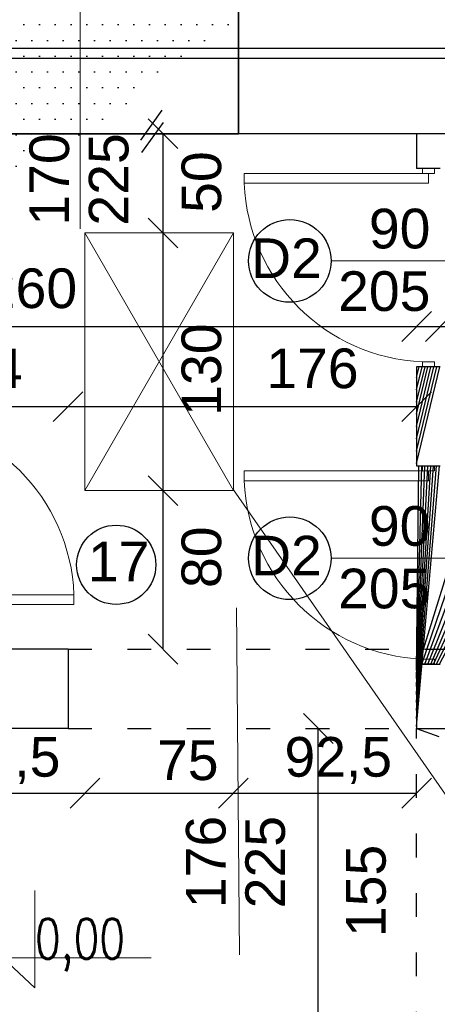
# Model space of a CAD drawing. Header units: millimetres. Extents: x 6197 to 108098, y 4257 to 29730.
# Tile 44 of 147: x 20131 to 20342, y 10422 to 10919. Entities that reach past the tile are written whole.
import ezdxf

# ---------------------------------------------------------------- set-up
doc = ezdxf.new("R2010")
doc.units = ezdxf.units.MM
doc.linetypes.add('ACAD_ISO03W100', pattern=[30, 12, -18])
doc.layers.add('&_opisy_100', color=51, linetype='Continuous', lineweight=20)
doc.styles.add('Romans', font='romans.shx', dxfattribs={"width": 0.75})
doc.styles.get("Standard").update_dxf_attribs({"font": 'arial.ttf'})
doc.dimstyles.new('ISO-25', dxfattribs={"dimtxt": 2.5, "dimasz": 2.5, "dimexe": 1.25, "dimexo": 0.625, "dimtad": 1, "dimtxsty": 'Standard', "dimcen": 2.5, "dimadec": 0, "dimazin": 0, "dimtfac": 1, "dimtmove": 0, "dimatfit": 3, "dimfxl": 1, "dimarcsym": 0})

# ---------------------------------------------------------------- blocks, each defined once
blk = doc.blocks.new('_Oblique')
at = {"color": 0, "linetype": 'ByBlock', "lineweight": -2}
blk.add_line((-0.5, -0.5), (0.5, 0.5), dxfattribs=at)
blk = doc.blocks.new('*D667')
at = {"color": 0, "lineweight": -2, "transparency": 16777216}
blk.add_line((20281.68452816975, 10406.62654181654), (20281.68452816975, 10561.62654145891), dxfattribs=at)
at = {"layer": 'Defpoints', "color": 0, "transparency": 16777216}
for p in [(20281.68452816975, 10561.62654145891), (20309.89819794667, 10561.62654145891), (20331.3306718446, 10406.62654181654)]:
    blk.add_point(p, dxfattribs=at)
at = {"color": 0, "lineweight": -2, "transparency": 16777216, "xscale": 15, "yscale": 15, "zscale": 15}
for p, rotation in [((20281.68452816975, 10561.62654145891), 90), ((20281.68452816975, 10406.62654181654), 270)]:
    blk.add_blockref('_Oblique', p, dxfattribs=dict(at, rotation=rotation))
at = {"color": 0, "transparency": 16777216, "insert": (20305.89341813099, 10479.67760416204), "char_height": 20, "attachment_point": 5, "rotation": 90}
blk.add_mtext('155', dxfattribs=at)
blk = doc.blocks.new('*D682')
at = {"color": 0, "lineweight": -2, "transparency": 16777216}
blk.add_line((20071.33067422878, 10764.41267701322), (20331.33067399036, 10764.41267701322), dxfattribs=at)
at = {"layer": 'Defpoints', "color": 0, "transparency": 16777216}
for p in [(20071.33067422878, 10861.92880567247), (20331.33067399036, 10861.62654539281), (20331.33067399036, 10764.41267701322)]:
    blk.add_point(p, dxfattribs=at)
at = {"color": 0, "lineweight": -2, "transparency": 16777216, "xscale": 15, "yscale": 15, "zscale": 15, "rotation": 180}
blk.add_blockref('_Oblique', (20071.33067422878, 10764.41267701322), dxfattribs=at)
at = {"color": 0, "lineweight": -2, "transparency": 16777216, "xscale": 15, "yscale": 15, "zscale": 15}
blk.add_blockref('_Oblique', (20331.33067399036, 10764.41267701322), dxfattribs=at)
at = {"color": 0, "transparency": 16777216, "insert": (20136.60776597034, 10783.55646010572), "char_height": 20, "attachment_point": 5}
blk.add_mtext('260', dxfattribs=at)
blk = doc.blocks.new('*D683')
at = {"color": 0, "lineweight": -2, "transparency": 16777216}
blk.add_line((20331.33067399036, 10764.41267701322), (20343.33067399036, 10764.41267701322), dxfattribs=at)
at = {"layer": 'Defpoints', "color": 0, "transparency": 16777216}
for p in [(20331.33067399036, 10861.92880567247), (20343.33067399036, 10861.62654169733), (20343.33067399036, 10764.41267701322)]:
    blk.add_point(p, dxfattribs=at)
at = {"color": 0, "lineweight": -2, "transparency": 16777216, "xscale": 15, "yscale": 15, "zscale": 15, "rotation": 180}
blk.add_blockref('_Oblique', (20331.33067399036, 10764.41267701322), dxfattribs=at)
at = {"color": 0, "lineweight": -2, "transparency": 16777216, "xscale": 15, "yscale": 15, "zscale": 15}
blk.add_blockref('_Oblique', (20343.33067399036, 10764.41267701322), dxfattribs=at)
at = {"color": 0, "transparency": 16777216, "insert": (20359.09790521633, 10783.55646010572), "char_height": 20, "attachment_point": 5}
blk.add_mtext('12', dxfattribs=at)
blk = doc.blocks.new('*D684')
at = {"color": 0, "lineweight": -2, "transparency": 16777216}
blk.add_line((20343.33067399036, 10764.41267701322), (20493.33067399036, 10764.41267701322), dxfattribs=at)
at = {"layer": 'Defpoints', "color": 0, "transparency": 16777216}
for p in [(20343.33067399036, 10861.92880567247), (20493.33067399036, 10861.92880519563), (20493.33067399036, 10764.41267701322)]:
    blk.add_point(p, dxfattribs=at)
at = {"color": 0, "lineweight": -2, "transparency": 16777216, "xscale": 15, "yscale": 15, "zscale": 15, "rotation": 180}
blk.add_blockref('_Oblique', (20343.33067399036, 10764.41267701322), dxfattribs=at)
at = {"color": 0, "lineweight": -2, "transparency": 16777216, "xscale": 15, "yscale": 15, "zscale": 15}
blk.add_blockref('_Oblique', (20493.33067399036, 10764.41267701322), dxfattribs=at)
at = {"color": 0, "transparency": 16777216, "insert": (20407.71204095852, 10783.55646010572), "char_height": 20, "attachment_point": 5}
blk.add_mtext('150', dxfattribs=at)
blk = doc.blocks.new('*D919')
at = {"color": 0, "lineweight": -2, "transparency": 16777216}
blk.add_line((20071.33067422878, 10724.01116510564), (20155.33067422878, 10724.01116510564), dxfattribs=at)
at = {"layer": 'Defpoints', "color": 0, "transparency": 16777216}
for p in [(20155.33067422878, 10724.01116510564), (20071.33067422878, 10601.62654205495), (20155.33067422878, 10601.62654181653)]:
    blk.add_point(p, dxfattribs=at)
at = {"color": 0, "lineweight": -2, "transparency": 16777216, "xscale": 15, "yscale": 15, "zscale": 15, "rotation": 180}
blk.add_blockref('_Oblique', (20071.33067422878, 10724.01116510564), dxfattribs=at)
at = {"color": 0, "lineweight": -2, "transparency": 16777216, "xscale": 15, "yscale": 15, "zscale": 15}
blk.add_blockref('_Oblique', (20155.33067422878, 10724.01116510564), dxfattribs=at)
at = {"color": 0, "transparency": 16777216, "insert": (20116.80063348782, 10743.15494819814), "char_height": 20, "attachment_point": 5}
blk.add_mtext('84', dxfattribs=at)
blk = doc.blocks.new('*D920')
at = {"color": 0, "lineweight": -2, "transparency": 16777216}
blk.add_line((20155.33067422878, 10724.01116510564), (20331.33067422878, 10724.01116510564), dxfattribs=at)
at = {"layer": 'Defpoints', "color": 0, "transparency": 16777216}
for p in [(20331.33067422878, 10724.01116510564), (20155.33067422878, 10601.62654205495), (20331.33067422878, 10594.12654181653)]:
    blk.add_point(p, dxfattribs=at)
at = {"color": 0, "lineweight": -2, "transparency": 16777216, "xscale": 15, "yscale": 15, "zscale": 15, "rotation": 180}
blk.add_blockref('_Oblique', (20155.33067422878, 10724.01116510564), dxfattribs=at)
at = {"color": 0, "lineweight": -2, "transparency": 16777216, "xscale": 15, "yscale": 15, "zscale": 15}
blk.add_blockref('_Oblique', (20331.33067422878, 10724.01116510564), dxfattribs=at)
at = {"color": 0, "transparency": 16777216, "insert": (20278.7636638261, 10743.15494819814), "char_height": 20, "attachment_point": 5}
blk.add_mtext('176', dxfattribs=at)
blk = doc.blocks.new('*D926')
at = {"color": 0, "lineweight": -2, "transparency": 16777216}
blk.add_line((20071.33067422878, 10529.01116510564), (20163.83067422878, 10529.01116510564), dxfattribs=at)
at = {"layer": 'Defpoints', "color": 0, "transparency": 16777216}
for p in [(20163.83067422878, 10681.92880567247), (20071.33067422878, 10601.62654193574), (20163.83067422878, 10529.01116510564)]:
    blk.add_point(p, dxfattribs=at)
at = {"color": 0, "lineweight": -2, "transparency": 16777216, "xscale": 15, "yscale": 15, "zscale": 15, "rotation": 180}
blk.add_blockref('_Oblique', (20071.33067422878, 10529.01116510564), dxfattribs=at)
at = {"color": 0, "lineweight": -2, "transparency": 16777216, "xscale": 15, "yscale": 15, "zscale": 15}
blk.add_blockref('_Oblique', (20163.83067422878, 10529.01116510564), dxfattribs=at)
at = {"color": 0, "transparency": 16777216, "insert": (20124.30064159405, 10545.46146472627), "char_height": 20, "attachment_point": 5}
blk.add_mtext('92,5', dxfattribs=at)
blk = doc.blocks.new('*D927')
at = {"color": 0, "lineweight": -2, "transparency": 16777216}
blk.add_line((20163.83067422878, 10529.01116510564), (20238.83067422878, 10529.01116510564), dxfattribs=at)
at = {"layer": 'Defpoints', "color": 0, "transparency": 16777216}
for p in [(20163.83067422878, 10681.92880567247), (20238.83067422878, 10681.92880567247), (20238.83067422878, 10529.01116510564)]:
    blk.add_point(p, dxfattribs=at)
at = {"color": 0, "lineweight": -2, "transparency": 16777216, "xscale": 15, "yscale": 15, "zscale": 15, "rotation": 180}
blk.add_blockref('_Oblique', (20163.83067422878, 10529.01116510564), dxfattribs=at)
at = {"color": 0, "lineweight": -2, "transparency": 16777216, "xscale": 15, "yscale": 15, "zscale": 15}
blk.add_blockref('_Oblique', (20238.83067422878, 10529.01116510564), dxfattribs=at)
at = {"color": 0, "transparency": 16777216, "insert": (20215.80064970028, 10545.46146472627), "char_height": 20, "attachment_point": 5}
blk.add_mtext('75', dxfattribs=at)
blk = doc.blocks.new('*D928')
at = {"color": 0, "lineweight": -2, "transparency": 16777216}
blk.add_line((20238.83067422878, 10529.01115699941), (20331.33067422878, 10529.01115699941), dxfattribs=at)
at = {"layer": 'Defpoints', "color": 0, "transparency": 16777216}
for p in [(20331.33067422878, 10694.12654181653), (20238.83067422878, 10681.92880567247), (20331.33067422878, 10529.01115699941)]:
    blk.add_point(p, dxfattribs=at)
at = {"color": 0, "lineweight": -2, "transparency": 16777216, "xscale": 15, "yscale": 15, "zscale": 15, "rotation": 180}
blk.add_blockref('_Oblique', (20238.83067422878, 10529.01115699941), dxfattribs=at)
at = {"color": 0, "lineweight": -2, "transparency": 16777216, "xscale": 15, "yscale": 15, "zscale": 15}
blk.add_blockref('_Oblique', (20331.33067422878, 10529.01115699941), dxfattribs=at)
at = {"color": 0, "transparency": 16777216, "insert": (20291.80063348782, 10545.46145662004), "char_height": 20, "attachment_point": 5}
blk.add_mtext('92,5', dxfattribs=at)
blk = doc.blocks.new('*D929')
at = {"color": 0, "lineweight": -2, "transparency": 16777216}
blk.add_line((20203.28766137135, 10811.62654169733), (20203.28766137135, 10861.62654181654), dxfattribs=at)
at = {"layer": 'Defpoints', "color": 0, "transparency": 16777216}
for p in [(20203.28766137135, 10861.62654181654), (20241.33067399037, 10861.62654181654), (20238.83067422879, 10811.62654169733)]:
    blk.add_point(p, dxfattribs=at)
at = {"color": 0, "lineweight": -2, "transparency": 16777216, "xscale": 15, "yscale": 15, "zscale": 15}
for p, rotation in [((20203.28766137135, 10861.62654181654), 90), ((20203.28766137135, 10811.62654169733), 270)]:
    blk.add_blockref('_Oblique', p, dxfattribs=dict(at, rotation=rotation))
at = {"color": 0, "transparency": 16777216, "insert": (20222.79239564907, 10837.24206563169), "char_height": 20, "attachment_point": 5, "rotation": 90}
blk.add_mtext('50', dxfattribs=at)
blk = doc.blocks.new('*D930')
at = {"color": 0, "lineweight": -2, "transparency": 16777216}
blk.add_line((20203.28766423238, 10681.62654169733), (20203.28766423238, 10811.62654122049), dxfattribs=at)
at = {"layer": 'Defpoints', "color": 0, "transparency": 16777216}
for p in [(20203.28766423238, 10811.62654122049), (20241.33067446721, 10811.62654122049), (20238.83067422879, 10681.62654169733)]:
    blk.add_point(p, dxfattribs=at)
at = {"color": 0, "lineweight": -2, "transparency": 16777216, "xscale": 15, "yscale": 15, "zscale": 15}
for p, rotation in [((20203.28766423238, 10811.62654122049), 90), ((20203.28766423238, 10681.62654169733), 270)]:
    blk.add_blockref('_Oblique', p, dxfattribs=dict(at, rotation=rotation))
at = {"color": 0, "transparency": 16777216, "insert": (20222.79239612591, 10742.64294453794), "char_height": 20, "attachment_point": 5, "rotation": 90}
blk.add_mtext('130', dxfattribs=at)
blk = doc.blocks.new('*D931')
at = {"color": 0, "lineweight": -2, "transparency": 16777216}
blk.add_line((20203.28766661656, 10601.62654181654), (20203.28766661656, 10681.62653835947), dxfattribs=at)
at = {"layer": 'Defpoints', "color": 0, "transparency": 16777216}
for p in [(20203.28766661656, 10681.62653835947), (20238.83067422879, 10681.62653835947), (20155.33067422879, 10601.62654181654)]:
    blk.add_point(p, dxfattribs=at)
at = {"color": 0, "lineweight": -2, "transparency": 16777216, "xscale": 15, "yscale": 15, "zscale": 15}
for p, rotation in [((20203.28766661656, 10681.62653835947), 90), ((20203.28766661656, 10601.62654181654), 270)]:
    blk.add_blockref('_Oblique', p, dxfattribs=dict(at, rotation=rotation))
at = {"color": 0, "transparency": 16777216, "insert": (20222.79239612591, 10648.00689085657), "char_height": 20, "attachment_point": 5, "rotation": 90}
blk.add_mtext('80', dxfattribs=at)

msp = doc.modelspace()

# ---------------------------------------------------------------- hatches: boundary and pattern name
h = msp.add_hatch()
h.set_pattern_fill('DOTS', color=256, scale=5)
h.set_pattern_definition([(0, (-1177844323.7111, -935728472.6591815), (3.96875, 7.9375), [0, -7.9375])])
h.paths.add_polyline_path([(20071.33067399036, 10929.62654181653), (20071.33067399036, 10861.62654181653), (20241.33067399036, 10861.62654181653), (20241.33067399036, 10929.62654169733)])
h = msp.add_hatch()
h.set_pattern_fill('ANSI31', color=256, scale=5)
h.set_pattern_definition([(45, (-1177844323.7111, -935728472.6591815), (-11.22532015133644, 11.22532015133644), [])])
h.paths.add_polyline_path([(19707.33067422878, 10573.62654217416), (19350.33067422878, 10573.62654193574), (19350.33067422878, 10561.62654193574), (19661.33068233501, 10561.62654205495), (19661.33068233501, 10541.62654193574), (19673.33068233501, 10541.62654205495), (19673.33068233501, 10561.62654193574), (19707.33067422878, 10561.62654193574)])
h.paths.add_polyline_path([(19925.33067422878, 10573.62654193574), (19882.98750740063, 10573.62654193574, -1.000001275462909), (19879.88432556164, 10573.62654205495), (19839.33067422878, 10573.62654205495), (19839.33067422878, 10601.62654193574), (19827.33067422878, 10601.62654193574), (19827.33067422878, 10573.62654193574), (19807.33067422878, 10573.62654193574), (19807.33067422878, 10561.62654193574), (19925.33067422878, 10561.62654193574)])
h.paths.add_polyline_path([(19839.33067422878, 10861.62654229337), (19827.33067422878, 10861.62654229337), (19827.33067422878, 10601.62654193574), (19839.33067422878, 10601.62654193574)])
h.paths.add_polyline_path([(20071.33067422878, 10861.62654181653), (20071.33067399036, 10861.62654181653), (20059.33067422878, 10861.62654181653), (20059.3306744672, 10721.62654205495), (20071.33067422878, 10721.62654205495)])
h.paths.add_polyline_path([(20071.33067422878, 10621.62654205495), (20059.3306744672, 10621.62654205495), (20059.33067422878, 10601.62654193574), (20071.33067422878, 10601.62654193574)])
h.paths.add_polyline_path([(20343.33067399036, 10861.62654181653), (20331.33067399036, 10861.62654181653), (20331.33067399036, 10844.12654348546), (20343.33067399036, 10844.12654360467)])
h.paths.add_polyline_path([(20645.33067399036, 10861.62654181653), (20633.33067399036, 10861.62654181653), (20633.33067399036, 10726.62654205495), (20505.33067399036, 10726.62654193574), (20505.33067399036, 10749.12654360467), (20493.33067399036, 10749.12654360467), (20493.33067399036, 10726.62654193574), (20413.53900271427, 10726.62654181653), (20413.53900271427, 10726.62654169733), (20369.05731063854, 10726.62654169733), (20343.33067422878, 10726.62654181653), (20343.33067422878, 10744.12654360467), (20331.33067422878, 10744.12654348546), (20331.33067422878, 10694.12654181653), (20343.33067399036, 10694.12654181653), (20343.33067399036, 10714.62654181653), (20493.33067399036, 10714.62654205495), (20493.33067399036, 10689.12654193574), (20505.33067399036, 10689.12654193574), (20505.33067399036, 10714.62654205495), (20633.33067399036, 10714.62654205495), (20633.33067422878, 10601.62654193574), (20645.33067422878, 10601.62654193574)])
h.paths.add_polyline_path([(20505.33067399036, 10861.62654193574), (20493.33067399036, 10861.62654193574), (20493.33067399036, 10839.12654360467), (20505.33067399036, 10839.12654360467)])
h.paths.add_polyline_path([(20585.33067422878, 10573.62654193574), (20505.33067422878, 10573.62654193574), (20505.33067399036, 10599.12654193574), (20493.33067422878, 10599.12654193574), (20493.33067422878, 10573.62654193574), (20413.53900295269, 10573.62654181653), (20413.53900295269, 10573.62654169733), (20369.05731087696, 10573.62654169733), (20343.33067422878, 10573.62654181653), (20343.33067422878, 10594.12654181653), (20331.33067422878, 10594.12654181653), (20331.33067422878, 10561.62654193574), (20585.33067422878, 10561.62654193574)])
h.paths.add_polyline_path([(20658.33067422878, 10573.62654181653), (20645.33067422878, 10573.62654181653), (20645.33067422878, 10561.62654181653), (20658.33067422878, 10561.62654181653)])
h.paths.add_polyline_path([(21042.33067422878, 10573.62654181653), (20758.33067422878, 10573.62654193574), (20758.33067422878, 10561.62654181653), (20771.33067422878, 10561.62654181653), (20771.33067422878, 10541.62654181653), (20783.33067422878, 10541.62654181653), (20783.33067422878, 10561.62654193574), (21042.33067422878, 10561.62654181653)])

# ---------------------------------------------------------------- linework, layer by layer
at = {"layer": '&_opisy_100', "color": 0}
msp.add_lwpolyline([(20138.51740985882, 10479.85026212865), (20138.51740985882, 10430.85334583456), (20122.4542654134, 10445.88644310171), (20197.32516819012, 10445.88644310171)], dxfattribs=at)
at = {"lineweight": 20}
for p, q in [((20161.40951496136, 10955.10100551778), (20161.40951496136, 10813.7484128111)), ((20334.33067422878, 10841.62654360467), (20334.33067422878, 10844.12654360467)), ((20340.33067422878, 10841.62654360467), (20340.33067422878, 10844.12654360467)), ((20334.33067422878, 10841.62654360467), (20244.33067422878, 10841.62654360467)), ((20244.33067422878, 10841.62654360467), (20244.33067422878, 10836.62654360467)), ((20337.33067422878, 10841.62654360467), (20334.33067422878, 10841.62654360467)), ((20337.33067422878, 10841.62654360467), (20337.33067422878, 10836.62654360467)), ((20337.33067422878, 10841.62654360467), (20340.33067422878, 10841.62654360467)), ((20244.33067422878, 10836.62654360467), (20337.33067422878, 10836.62654360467)), ((20163.83067422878, 10811.62654169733), (20238.83067422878, 10811.62654169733)), ((20163.83067422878, 10681.62654169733), (20163.83067422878, 10811.62654169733)), ((20163.83067422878, 10681.62654169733), (20238.83067422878, 10811.62654169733)), ((20163.83067422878, 10811.62654169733), (20238.83067422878, 10681.62654169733)), ((20238.83067422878, 10811.62654169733), (20238.83067422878, 10681.62654169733)), ((20353.09849077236, 10797.47031482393), (20288.18698268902, 10797.47031482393)), ((20337.33067422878, 10746.62654360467), (20334.33067422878, 10746.62654360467)), ((20334.33067422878, 10746.62654360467), (20334.33067422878, 10744.12654360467)), ((20337.33067422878, 10746.62654360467), (20340.33067422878, 10746.62654360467)), ((20340.33067422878, 10746.62654360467), (20340.33067422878, 10744.12654360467)), ((20334.33067422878, 10691.62654181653), (20334.33067422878, 10694.12654181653)), ((20340.33067422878, 10691.62654181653), (20340.33067422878, 10694.12654181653)), ((20334.33067422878, 10691.62654181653), (20244.33067422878, 10691.62654181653)), ((20244.33067422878, 10691.62654181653), (20244.33067422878, 10686.62654181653)), ((20337.33067422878, 10691.62654181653), (20334.33067422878, 10691.62654181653)), ((20337.33067422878, 10691.62654181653), (20337.33067422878, 10686.62654181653)), ((20337.33067422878, 10691.62654181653), (20340.33067422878, 10691.62654181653)), ((20244.33067422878, 10686.62654181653), (20337.33067422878, 10686.62654181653)), ((20238.83067422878, 10681.62654169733), (20163.83067422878, 10681.62654169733)), ((20238.83067422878, 10681.92880567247), (20348.07634311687, 10525.06788762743)), ((20353.09849077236, 10647.47031303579), (20288.18698268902, 10647.47031303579)), ((20158.33067422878, 10629.12654205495), (20065.33067422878, 10629.12654205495)), ((20158.33067422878, 10624.12654205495), (20158.33067422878, 10629.12654205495)), ((20068.33067422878, 10624.12654205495), (20158.33067422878, 10624.12654205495)), ((20240.45936661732, 10622.48050674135), (20241.86361986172, 10447.52828046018)), ((20337.33067422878, 10596.62654181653), (20334.33067422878, 10596.62654181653)), ((20334.33067422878, 10596.62654181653), (20334.33067422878, 10594.12654181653)), ((20337.33067422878, 10596.62654181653), (20340.33067422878, 10596.62654181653)), ((20340.33067422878, 10596.62654181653), (20340.33067422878, 10594.12654181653))]:
    msp.add_line(p, q, dxfattribs=at)
at = {"lineweight": 30}
for p, q in [((20241.33067399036, 10861.62654181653), (20241.33067399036, 10929.62654169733)), ((20449.33067399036, 10904.62654181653), (19907.33067399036, 10904.62654181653)), ((20449.33067399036, 10899.62654157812), (19907.33067399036, 10899.62654157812)), ((20449.33067399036, 10861.62654181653), (19907.33067399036, 10861.62654181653)), ((20331.33067399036, 10861.62654539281), (20331.33067399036, 10844.12654360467)), ((20343.33067422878, 10844.12654360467), (20331.33067399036, 10844.12654348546)), ((20343.33067422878, 10744.12654360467), (20331.33067399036, 10744.12654348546)), ((20331.33067422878, 10744.12654336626), (20331.33067422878, 10694.12654181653)), ((20331.33067422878, 10694.12654181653), (20343.33067422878, 10694.12654181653)), ((20155.33067422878, 10601.62654193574), (19925.33067422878, 10601.62654193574)), ((20155.33067422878, 10601.62654181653), (20155.33067422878, 10561.62654181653)), ((20331.33067422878, 10594.12654193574), (20331.33067422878, 10561.62654181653)), ((20331.33067422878, 10594.12654181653), (20343.33067422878, 10594.12654181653)), ((20155.33067422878, 10561.62654193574), (19925.33067422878, 10561.62654193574)), ((20331.33067422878, 10561.62654193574), (20585.33067422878, 10561.62654193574))]:
    msp.add_line(p, q, dxfattribs=at)
for p, q in [((20241.33067399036, 10929.62654169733), (20241.33067399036, 10861.62654181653)), ((20331.33067399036, 10861.62654181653), (20221.33067399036, 10861.62654181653)), ((20334.33067422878, 10694.12654181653), (20340.33067422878, 10694.12654181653)), ((20340.33067422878, 10594.12654181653), (20334.33067422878, 10594.12654181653))]:
    msp.add_line(p, q)
at = {"color": 1}
for p, q in [((20192.04710107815, 10858.3534721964), (20202.91464525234, 10873.50180991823)), ((20192.58391958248, 10852.09471436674), (20203.45146375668, 10867.24305208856))]:
    msp.add_line(p, q, dxfattribs=at)
at = {"linetype": 'ACAD_ISO03W100', "lineweight": 30}
for p, q in [((20155.33067422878, 10601.62654181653), (20585.33067422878, 10601.62654169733)), ((20155.33067422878, 10561.62654193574), (20585.33067422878, 10561.62654181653))]:
    msp.add_line(p, q, dxfattribs=at)
at = {"linetype": 'ACAD_ISO03W100'}
for p, q in [((20331.33067422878, 10406.62654181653), (20331.33067422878, 10561.62654181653)), ((20331.33067422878, 10561.62654181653), (20771.33067422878, 10406.62654193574))]:
    msp.add_line(p, q, dxfattribs=at)
msp.add_lwpolyline([(20071.33067399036, 10929.62654181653), (20071.33067399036, 10861.62654181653), (20241.33067399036, 10861.62654181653), (20241.33067399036, 10929.62654169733), (20071.33067399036, 10929.62654181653)])
for centre, radius in [((20267.3284891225, 10797.47031482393), 20.85849344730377), ((20179.67958980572, 10644.18892093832), 20), ((20267.3284891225, 10647.47031303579), 20.85849344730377)]:
    msp.add_circle(centre, radius)
at = {"lineweight": 20}
for centre, radius, start, end in [((20338.05827718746, 10840.35414835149), 93.80170015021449, 182.2774909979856, 267.7225431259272), ((20064.60307317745, 10625.39894112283), 93.80169618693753, 2.277484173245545, 87.72252947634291), ((20338.05827718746, 10690.35414656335), 93.80170015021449, 182.2774909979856, 267.7225431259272)]:
    msp.add_arc(centre, radius, start, end, dxfattribs=at)

# ---------------------------------------------------------------- texts
at = {"layer": '&_opisy_100', "color": 0, "insert": (20116.33069330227, 10472.54500456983), "char_height": 20.25, "width": 420.6382812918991, "attachment_point": 1, "rotation": 359.99999780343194, "style": 'Romans'}
msp.add_mtext('\\A1;{\\H0.7x;\\S+^ -;} 0,00', dxfattribs=at)
for s, width, insert, char_height, attachment_point in [('\\pi146.65108;6,14', 358.2748756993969, (16492.27231770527, 10887.29161544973), 25, 1), ('D2', 68.36028754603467, (20283.50027137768, 10808.82230993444), 20, 3), ('\\pi219.97971;POWIERZCHNIA RAZEM ', 838.2029432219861, (15737.12236314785, 10722.46917887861), 25, 1), ('D2', 68.36028754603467, (20283.50027137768, 10658.8223081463), 20, 3), ('17', 68.36028754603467, (20165.33042746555, 10655.81281419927), 20, 1)]:
    msp.add_mtext_dynamic_manual_height_columns(s, width=width, gutter_width=12.5, heights=[0], dxfattribs=dict(insert=insert, char_height=char_height, attachment_point=attachment_point))
at = {"lineweight": 20, "char_height": 20, "attachment_point": 1}
for s, width, insert, rotation in [('170', 37.211574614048, (20135.81093555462, 10815.26461108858), 90), ('\\pt20;225', 37.211574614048, (20165.82039719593, 10815.26461108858), 90), ('\\pt0,20;176', 98.90418893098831, (20214.86078721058, 10470.96772333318), 89.99999999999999), ('225', 37.211574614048, (20244.87024885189, 10470.89393039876), 89.99999999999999)]:
    msp.add_mtext_dynamic_manual_height_columns(s, width=width, gutter_width=12.5, heights=[0], dxfattribs=dict(at, insert=insert, rotation=rotation))
at = {"lineweight": 20, "char_height": 20, "attachment_point": 9}
for s, insert in [('90', (20338.33662611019, 10803.52249821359)), ('205', (20338.33662611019, 10771.96294101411)), ('90', (20338.33662611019, 10653.52249642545)), ('205', (20338.33662611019, 10621.96293922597))]:
    msp.add_mtext_dynamic_manual_height_columns(s, width=37.211574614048, gutter_width=12.5, heights=[0], dxfattribs=dict(at, insert=insert))

# ---------------------------------------------------------------- dimensions: what is measured, and where the dimension line sits
for base, p1, p2, picture, middle in [((20203.28766137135, 10861.62654181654), (20238.83067422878, 10811.62654169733), (20241.33067399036, 10861.62654181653), '*D929', (20222.79239564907, 10837.24206563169)), ((20203.28766423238, 10811.62654122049), (20238.83067422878, 10681.62654169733), (20241.3306744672, 10811.62654122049), '*D930', (20222.79239612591, 10742.64294453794)), ((20203.28766661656, 10681.62653835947), (20155.33067422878, 10601.62654181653), (20238.83067422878, 10681.62653835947), '*D931', (20222.79239612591, 10648.00689085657)), ((20281.68452816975, 10561.62654145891), (20331.3306718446, 10406.62654181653), (20309.89819794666, 10561.62654145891), '*D667', (20305.89341813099, 10479.67760416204))]:
    dim = msp.add_linear_dim(base=base, p1=p1, p2=p2, angle=90, dimstyle='ISO-25', override={"dimtxt": 20, "dimasz": 15, "dimblk1": 'Oblique', "dimblk2": 'Oblique', "dimsah": 1, "dimse1": 1, "dimse2": 1, "dimtmove": 2})
    dim.commit()
    dim.dimension.update_dxf_attribs({"geometry": picture, "text_midpoint": middle, "dimtype": 160})
for base, p1, p2, picture, middle in [((20331.33067399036, 10764.41267701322), (20071.33067422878, 10861.92880567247), (20331.33067399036, 10861.62654539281), '*D682', (20136.60776597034, 10783.55646010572)), ((20343.33067399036, 10764.41267701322), (20331.33067399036, 10861.92880567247), (20343.33067399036, 10861.62654169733), '*D683', (20359.09790521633, 10783.55646010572)), ((20493.33067399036, 10764.41267701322), (20343.33067399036, 10861.92880567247), (20493.33067399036, 10861.92880519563), '*D684', (20407.71204095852, 10783.55646010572)), ((20155.33067422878, 10724.01116510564), (20071.33067422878, 10601.62654205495), (20155.33067422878, 10601.62654181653), '*D919', (20116.80063348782, 10743.15494819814)), ((20331.33067422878, 10724.01116510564), (20155.33067422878, 10601.62654205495), (20331.33067422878, 10594.12654181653), '*D920', (20278.7636638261, 10743.15494819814)), ((20331.33067422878, 10529.01115699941), (20238.83067422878, 10681.92880567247), (20331.33067422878, 10694.12654181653), '*D928', (20291.80063348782, 10545.46145662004)), ((20163.83067422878, 10529.01116510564), (20071.33067422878, 10601.62654193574), (20163.83067422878, 10681.92880567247), '*D926', (20124.30064159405, 10545.46146472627)), ((20238.83067422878, 10529.01116510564), (20163.83067422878, 10681.92880567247), (20238.83067422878, 10681.92880567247), '*D927', (20215.80064970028, 10545.46146472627))]:
    dim = msp.add_linear_dim(base=base, p1=p1, p2=p2, dimstyle='ISO-25', override={"dimtxt": 20, "dimasz": 15, "dimblk1": 'Oblique', "dimblk2": 'Oblique', "dimsah": 1, "dimse1": 1, "dimse2": 1, "dimtmove": 2})
    dim.commit()
    dim.dimension.update_dxf_attribs({"geometry": picture, "text_midpoint": middle, "dimtype": 160})

doc.saveas('drawing.dxf')
